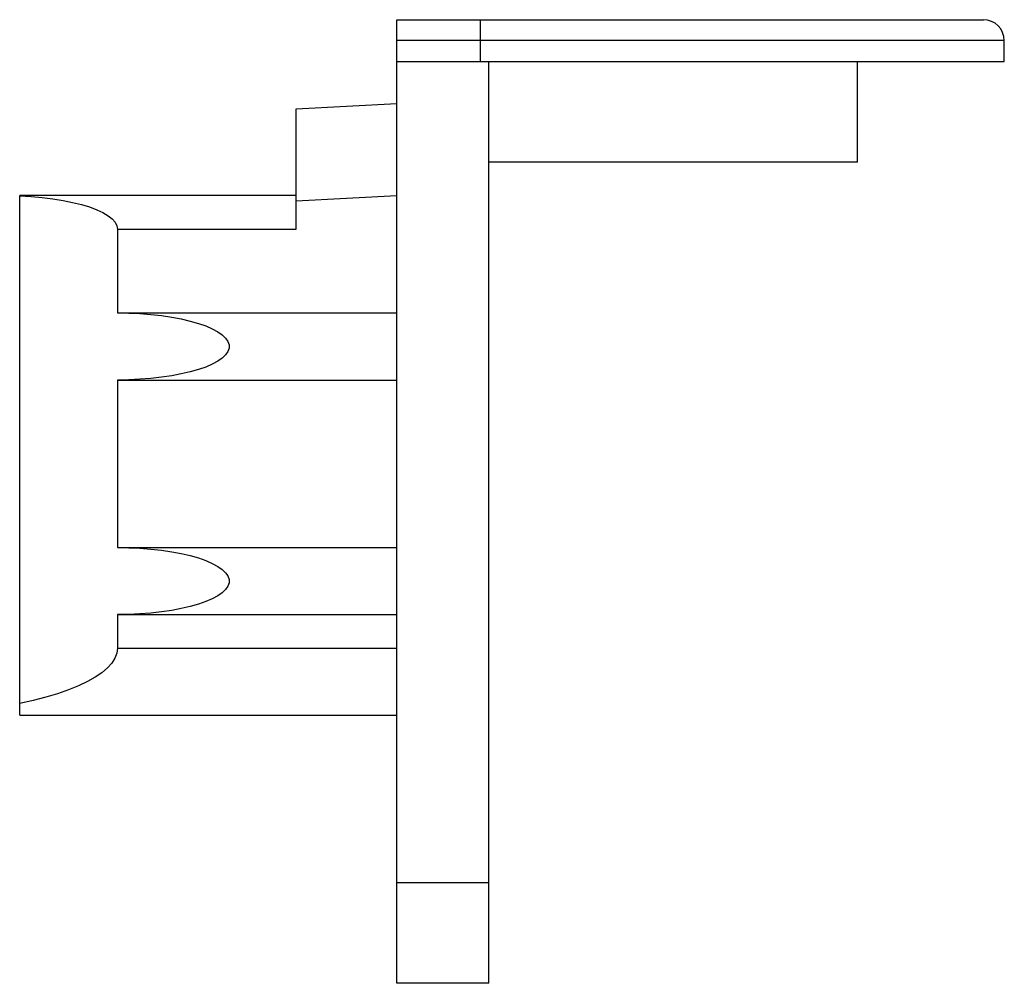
# Paper-space layout '_Rechts' of a CAD drawing. Header units: millimetres. Extents: x -4.5 to 7.2, y -11 to 0.5.
import ezdxf

# ---------------------------------------------------------------- set-up
doc = ezdxf.new("R2010")
doc.units = ezdxf.units.MM

psp = doc.layouts.new('_Rechts')

# ---------------------------------------------------------------- linework, layer by layer
at = {"color": 7, "linetype": 'Continuous', "lineweight": 25}
for p, q in [((0, 0.5), (7, 0.5)), ((0, -11), (0, 0.5)), ((1, 0), (1, 0.5)), ((7.25, 0.25), (0, 0.25)), ((7.25, 0), (7.25, 0.25)), ((0, 0), (7.25, 0)), ((1.1, -11), (1.1, 0)), ((5.5, -1.2), (5.5, 0)), ((-1.2, -0.563), (0, -0.5)), ((-1.2, -2), (-1.2, -0.563)), ((5.5, -1.2), (1.1, -1.2)), ((-1.2, -1.6), (-4.5, -1.6)), ((-4.5, -7.8), (-4.5, -1.6)), ((0, -1.602), (-1.2, -1.664)), ((-3.333, -2), (-3.333, -3)), ((-3.333, -2), (-1.2, -2)), ((-3.333, -3), (0, -3)), ((-3.333, -3.8), (0, -3.8)), ((-3.333, -3.8), (-3.333, -5.8)), ((-3.333, -5.8), (0, -5.8)), ((-3.333, -6.6), (-3.333, -7)), ((-3.333, -6.6), (0, -6.6)), ((-3.333, -7), (0, -7)), ((-4.5, -7.8), (0, -7.8)), ((1.1, -9.8), (0, -9.8)), ((1.1, -11), (0, -11))]:
    psp.add_line(p, q, dxfattribs=at)
at = {"color": 7, "linetype": 'Continuous', "lineweight": 25, "flags": 128}
for points in [[(-4.5, -1.603), (-4.365, -1.61), (-4.232, -1.622), (-4.105, -1.637), (-3.983, -1.657), (-3.869, -1.68), (-3.763, -1.706), (-3.667, -1.735), (-3.581, -1.768), (-3.507, -1.803), (-3.445, -1.839), (-3.397, -1.878), (-3.362, -1.918), (-3.34, -1.959), (-3.333, -2)], [(-3.333, -3), (-3.198, -3.002), (-3.065, -3.008), (-2.934, -3.018), (-2.808, -3.032), (-2.686, -3.05), (-2.572, -3.072), (-2.465, -3.096), (-2.367, -3.124), (-2.279, -3.155), (-2.202, -3.188), (-2.136, -3.224), (-2.083, -3.261), (-2.043, -3.3), (-2.015, -3.339), (-2.002, -3.38), (-2.002, -3.42), (-2.015, -3.461), (-2.043, -3.5), (-2.083, -3.539), (-2.136, -3.576), (-2.202, -3.612), (-2.279, -3.645), (-2.367, -3.676), (-2.465, -3.704), (-2.572, -3.728), (-2.686, -3.75), (-2.808, -3.768), (-2.934, -3.782), (-3.065, -3.792), (-3.198, -3.798), (-3.333, -3.8)], [(-3.333, -5.8), (-3.198, -5.802), (-3.065, -5.808), (-2.934, -5.818), (-2.808, -5.832), (-2.686, -5.85), (-2.572, -5.872), (-2.465, -5.896), (-2.367, -5.924), (-2.279, -5.955), (-2.202, -5.988), (-2.136, -6.024), (-2.083, -6.061), (-2.043, -6.1), (-2.015, -6.139), (-2.002, -6.18), (-2.002, -6.22), (-2.015, -6.261), (-2.043, -6.3), (-2.083, -6.339), (-2.136, -6.376), (-2.202, -6.412), (-2.279, -6.445), (-2.367, -6.476), (-2.465, -6.504), (-2.572, -6.528), (-2.686, -6.55), (-2.808, -6.568), (-2.934, -6.582), (-3.065, -6.592), (-3.198, -6.598), (-3.333, -6.6)], [(-3.333, -7), (-3.341, -7.06), (-3.363, -7.119), (-3.4, -7.178), (-3.452, -7.236), (-3.518, -7.293), (-3.598, -7.347), (-3.691, -7.4), (-3.798, -7.451), (-3.916, -7.499), (-4.047, -7.545), (-4.188, -7.587), (-4.339, -7.626), (-4.5, -7.661)]]:
    psp.add_lwpolyline(points, dxfattribs=at)
at = {"color": 7, "linetype": 'Continuous', "lineweight": 25}
psp.add_arc((7, 0.25), 0.25, 0, 90, dxfattribs=at)

doc.saveas('drawing.dxf')
